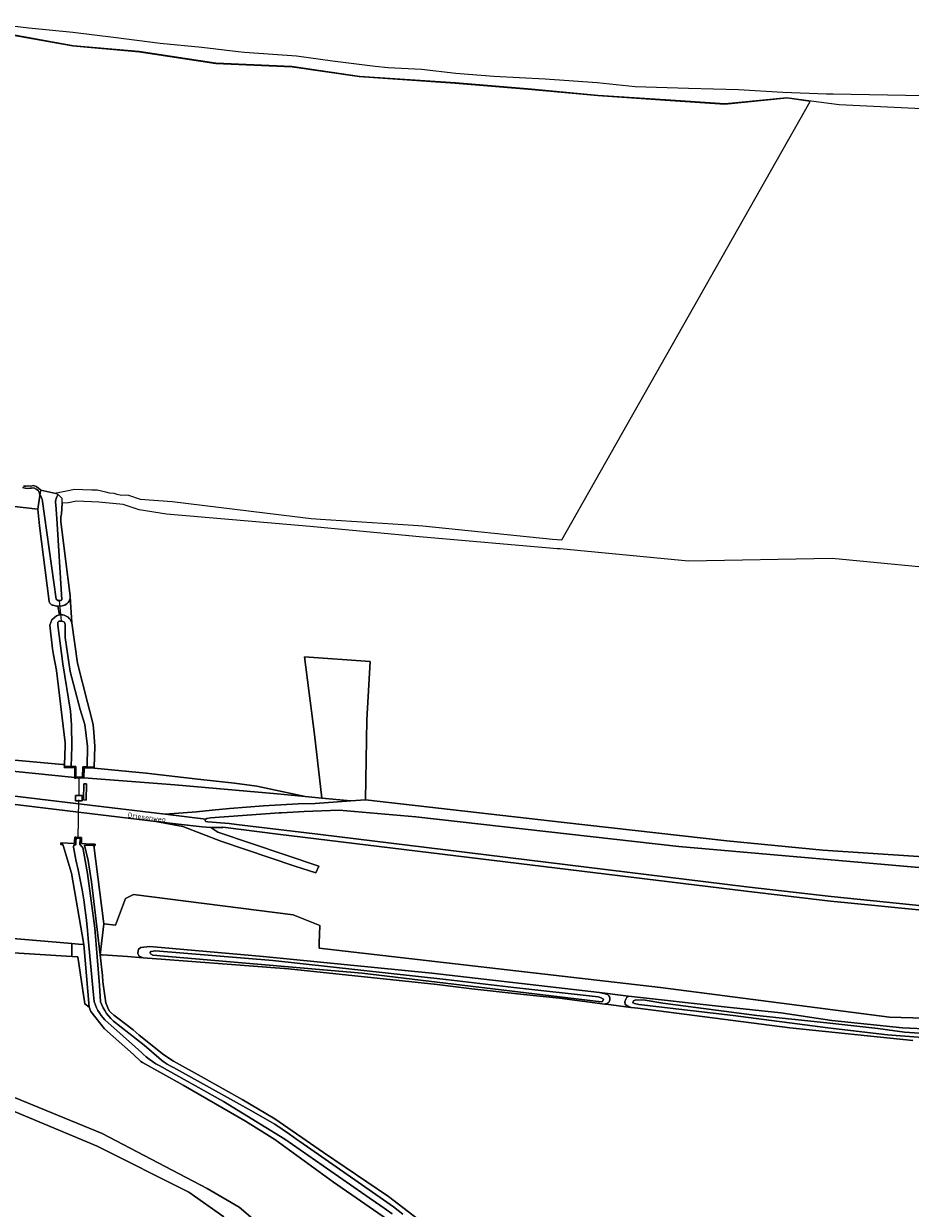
# Model space of a CAD drawing. Header units: metres. Extents: x 178952 to 185583, y 415201 to 419317.
# Tile 96 of 165: x 181389 to 181712, y 417907 to 418339. Entities that reach past the tile are written whole.
import ezdxf
from ezdxf.enums import TextEntityAlignment as Align

# ---------------------------------------------------------------- set-up
doc = ezdxf.new("R2010")
doc.units = ezdxf.units.M
doc.linetypes.add('IE-TERREINAFSCHEIDING', pattern=[10, 8, -2])
for name, color, linetype, lineweight in [('B-XX-GR-BEPLANTING_CULTUUR_BOSPLANTSOEN-GV', 253, 'Continuous', 18), ('B-XX-GR-GRAS-GV', 253, 'Continuous', 13), ('B-XX-IE-TERREINAFSCHEIDING-G', 253, 'IE-TERREINAFSCHEIDING', 18), ('B-XX-KW-KUNSTWERK_DUIKER-G', 252, 'Continuous', 18), ('B-XX-OG-TERREIN_CULTUURSCHEIDING-GV', 253, 'Continuous', 18), ('B-XX-OG-TERREIN_ONBEGROEID-GV', 253, 'Continuous', 18), ('B-XX-OG-TOPOGRAFIE-T18', 253, 'Continuous', 18), ('B-XX-OG-WATER-GV', 253, 'Continuous', 18), ('B-XX-OG-WATER_SLOOT-GV', 253, 'Continuous', 18), ('B-XX-VH-ONVERHARD-GV', 253, 'Continuous', 18), ('B-XX-VH-VERHARDING_ASFALT-GV', 251, 'Continuous', 18), ('B-XX-VH-VERHARDING_GRASBETONSTEEN-GV', 251, 'Continuous', 18)]:
    doc.layers.add(name, color=color, linetype=linetype, lineweight=lineweight)
doc.styles.add('NLCS-ISO-M-T18', font='NLCS-ISO.ttf', dxfattribs={"height": 1.8})

msp = doc.modelspace()

# ---------------------------------------------------------------- linework, layer by layer
at = {"layer": 'B-XX-GR-BEPLANTING_CULTUUR_BOSPLANTSOEN-GV'}
for points in [[(181414.307, 418039.007), (181410.832, 418039.153), (181412.178, 418033.5), (181413.495, 418025.771), (181416.612, 417999.223), (181417.953, 418010.51)], [(181406.265, 418003.273), (181331.767, 418009.646), (181331.35, 418008.038), (181330.105, 418001.812), (181334.108, 418000.902), (181335.137, 418006.085), (181338.166, 418005.83), (181379.179, 418000.274), (181406.257, 417998.52)]]:
    msp.add_lwpolyline(points, close=True, dxfattribs=at)
for points in [[(181862.311, 417971.918), (181704.304, 417976.405), (181620.867, 417987.302), (181496.4, 418001.538), (181496.455, 418003.426), (181496.639, 418009.798), (181486.937, 418013.805), (181428.727, 418021.187), (181425.774, 418019.711), (181422.167, 418010.028), (181417.953, 418010.51), (181416.612, 417999.223), (181417.491, 417999.192), (181426.514, 417998.504), (181432.221, 417998.069), (181430.771, 417998.663), (181430.277, 417999.62), (181430.599, 418001.202), (181431.44, 418001.882), (181434.704, 418002.189), (181476.059, 417998.565), (181537.505, 417992.5), (181598.61, 417985.394), (181609.187, 417984.098), (181644.084, 417980.16), (181664.731, 417978.063), (181683.265, 417975.267), (181709.054, 417972.505), (181719.578, 417972.021)], [(181478.253, 417897.883), (181467.212, 417907.186), (181455.558, 417914.036), (181417.323, 417934.073), (181330.21, 417969.809), (181326.469, 417971.016), (181325.807, 417971.229), (181321.871, 417951.914), (181320.503, 417945.199), (181319.841, 417939.312), (181319.873, 417938.429), (181321.066, 417936.53), (181327.123, 417940.523), (181328.003, 417941.103), (181326.939, 417942.615), (181328.677, 417959.892), (181329.528, 417965.4), (181415.483, 417929.37), (181448.913, 417912.604), (181461.692, 417903.71)]]:
    msp.add_lwpolyline(points, dxfattribs=at)
at = {"layer": 'B-XX-GR-GRAS-GV'}
for points in [[(181723.409, 418312.198), (181683.822, 418312.849), (181681.41, 418312.938), (181665.477, 418313.526), (181649.262, 418314.425), (181631.014, 418314.984), (181611.57, 418315.597), (181597.749, 418316.999), (181578.808, 418318.315), (181560.102, 418319.328), (181546.249, 418320.442), (181533.757, 418321.815), (181521.625, 418322.44), (181516.793, 418323.017), (181501.224, 418324.874), (181488.136, 418326.717), (181469.21, 418328.087), (181466.844, 418328.364), (181453.694, 418329.905), (181438.493, 418331.308), (181421.457, 418333.567), (181406.675, 418335.306), (181390.556, 418336.972), (181377.405, 418338.566)], [(181381.454, 418335.204), (181406.713, 418330.601), (181430.781, 418328.556), (181458.721, 418324.282), (181486.48, 418323.025), (181511.174, 418319.485), (181546.108, 418317.092), (181573.848, 418314.79), (181598.084, 418312.49), (181622.651, 418310.973), (181644.418, 418309.469), (181666.937, 418311.621), (181675.752, 418310.465), (181685.967, 418309.13), (181716.068, 418307.619)], [(181371.412, 418164.215), (181393.874, 418161.619), (181394.62, 418166.582), (181394.54, 418167.39), (181393.94, 418168.401), (181393.224, 418168.952), (181392.463, 418169.345), (181391.587, 418169.299), (181391.114, 418169.273), (181390.176, 418169.193), (181389.271, 418169.221), (181388.288, 418169.467)], [(181717.332, 418015.332), (181689.18, 418018.1), (181682.86, 418018.721), (181652.06, 418022.422), (181481.328, 418043.21), (181461.35, 418045.642), (181461.294, 418045.63), (181456.878, 418045.526), (181459.442, 418043.924), (181496.3, 418031.531), (181495.231, 418029.074), (181487.56, 418031.474), (181460.636, 418040.654), (181446.729, 418045.954), (181436.9, 418047.77), (181409.695, 418051.07), (181407.77, 418051.304), (181282.244, 418066.531)], [(181331.767, 418009.646), (181406.265, 418003.273), (181408.712, 418003.063), (181410.619, 418002.9), (181406.1, 418028.94), (181403.09, 418039.026), (181402.976, 418039.407), (181402.24, 418039.43), (181402.23, 418039.93), (181407.203, 418039.781), (181407.264, 418040.451), (181407.32, 418042.03), (181407.407, 418042.027), (181407.809, 418042.014), (181409.275, 418041.966), (181409.672, 418041.953), (181409.76, 418041.95), (181409.749, 418041.111), (181409.73, 418039.72), (181411.251, 418039.656), (181414.74, 418039.51), (181414.72, 418038.99), (181414.307, 418039.007), (181417.953, 418010.51), (181422.167, 418010.028), (181425.774, 418019.711), (181428.727, 418021.187), (181486.937, 418013.805), (181496.639, 418009.798), (181496.455, 418003.426), (181496.4, 418001.538), (181620.867, 417987.302), (181704.304, 417976.405), (181862.311, 417971.918)], [(181524.493, 417900.531), (181501.65, 417916.298), (181480.275, 417931.872), (181469.618, 417938.542), (181446.854, 417951.638), (181432.016, 417959.941), (181431.465, 417960.249), (181431.392, 417960.318), (181428.715, 417962.842), (181418.175, 417972.138), (181413.141, 417978.536), (181412.593, 417980.082), (181411.056, 417981.315), (181408.41, 417998.38), (181406.257, 417998.52), (181379.179, 418000.274), (181338.166, 418005.83), (181330.21, 417969.809), (181417.323, 417934.073), (181455.558, 417914.036), (181467.212, 417907.186), (181478.253, 417897.883)], [(181461.692, 417903.71), (181448.913, 417912.604), (181415.483, 417929.37), (181329.528, 417965.4), (181328.677, 417959.892), (181326.939, 417942.615), (181328.003, 417941.103), (181338.161, 417926.66), (181341.967, 417921.249), (181358.835, 417906.732)]]:
    msp.add_lwpolyline(points, dxfattribs=at)
at = {"layer": 'B-XX-IE-TERREINAFSCHEIDING-G'}
for points in [[(181406.327, 418075.081), (181406.05, 418067.804)], [(181411.85, 418067.671), (181411.941, 418075.127)], [(181403.552, 418067.861), (181406.05, 418067.804), (181406.61, 418067.791), (181407.78, 418067.764), (181407.777, 418063.959), (181410.115, 418064.107), (181410.23, 418067.708), (181411.48, 418067.679), (181411.85, 418067.671), (181414.412, 418067.612)]]:
    msp.add_lwpolyline(points, dxfattribs=at)
at = {"layer": 'B-XX-KW-KUNSTWERK_DUIKER-G'}
for points in [[(181402.479, 418120.906), (181401.766, 418128.16)], [(181408.925, 418057.171), (181408.993, 418063.827)], [(181408.606, 418041.65), (181408.788, 418055.675)]]:
    msp.add_lwpolyline(points, dxfattribs=at)
at = {"layer": 'B-XX-OG-TERREIN_CULTUURSCHEIDING-GV'}
for points in [[(181333.235, 418074.843), (181402.854, 418068.568), (181403.574, 418068.544), (181403.793, 418075.249), (181403.83, 418076.382), (181400.652, 418102.752), (181399.554, 418108.566), (181399.273, 418110.649), (181398.276, 418119.353), (181399.03, 418121.26), (181400.664, 418122.73), (181401.818, 418123.06), (181401.22, 418126.305), (181400.676, 418126.29), (181399.514, 418126.562), (181399.148, 418126.648), (181398.86, 418126.783), (181398.554, 418127.008), (181398.302, 418127.292), (181398.114, 418127.622), (181398, 418127.984), (181394.466, 418155.519), (181393.874, 418161.619), (181371.412, 418164.215)], [(181731.379, 418139.064), (181683.429, 418143.61), (181631.097, 418142.674), (181584.216, 418147.093), (181583.116, 418147.207), (181532.997, 418151.492), (181493.132, 418155.252), (181440.763, 418159.757), (181430.775, 418161.378), (181424.978, 418163.271), (181416.077, 418164.116), (181408.013, 418164.517), (181405.006, 418163.977), (181402.699, 418163.855), (181402.53, 418159.751), (181402.295, 418158.95), (181402.315, 418157.09), (181403.895, 418144.379), (181405.677, 418129.967), (181405.68, 418129.65), (181406.224, 418120.15), (181408.324, 418105.444), (181412.006, 418091.112), (181413.437, 418085.523), (181414.02, 418083.049), (181414.319, 418080.375), (181414.597, 418075.1), (181414.412, 418067.612), (181414.405, 418067.349), (181414.402, 418067.253), (181433.388, 418065.359), (181452.146, 418063.203), (181465.515, 418061.693), (181473.708, 418060.615), (181491.341, 418056.861), (181497.366, 418056.298), (181494.677, 418079.455), (181491.119, 418107.754), (181515.036, 418106.095), (181513.845, 418084.822), (181513.369, 418055.612), (181585.759, 418047.357), (181645.052, 418040.769), (181680.057, 418037.276), (181777.291, 418030.926)], [(181340.246, 418070.595), (181407.317, 418063.749), (181407.31, 418063.929), (181407.359, 418067.354), (181403.467, 418067.426), (181403.552, 418067.861), (181403.574, 418068.544), (181402.854, 418068.568), (181333.235, 418074.843)], [(181288.61, 418068.701), (181407.771, 418054.337), (181409.794, 418054.093), (181440.33, 418050.412), (181451.697, 418051.235), (181457.437, 418051.873), (181463.681, 418052.489), (181469.931, 418053.025), (181476.188, 418053.481), (181482.45, 418053.858), (181488.717, 418054.155), (181494.986, 418054.371), (181507.942, 418055.31), (181497.366, 418056.298), (181491.341, 418056.861), (181481.162, 418057.812), (181443.789, 418061.096), (181410.603, 418063.652), (181410.1, 418063.627), (181407.777, 418063.511), (181407.326, 418063.488), (181407.317, 418063.749), (181340.246, 418070.595)], [(181715.063, 418031.036), (181627.486, 418038.709), (181531.707, 418049.425), (181503.661, 418051.938), (181490.962, 418051.409), (181482.652, 418050.915), (181481.855, 418050.872), (181456.803, 418049.081), (181455.482, 418048.807), (181455.08, 418048.587), (181454.932, 418048.468), (181454.846, 418048.299), (181454.835, 418048.25), (181454.847, 418048.06), (181454.934, 418047.892), (181455.083, 418047.774), (181455.135, 418047.752), (181455.896, 418047.641), (181463.563, 418046.991), (181466.332, 418046.661), (181496.882, 418043.02), (181535.584, 418038.281), (181652.212, 418024.002), (181683.032, 418020.391), (181717.432, 418016.96)], [(181712.867, 417967.887), (181667.994, 417972.544), (181612.545, 417979.691), (181610.094, 417979.962), (181609.973, 417980.022), (181601.085, 417981.168), (181600.562, 417981.235), (181584.063, 417983.362), (181570.858, 417984.723), (181552.118, 417986.726), (181539.416, 417988.327), (181485.219, 417994.028), (181440.457, 417997.441), (181432.318, 417998.062), (181432.221, 417998.069), (181426.514, 417998.504), (181417.491, 417999.192), (181416.612, 417999.223), (181417, 417995.918), (181417.397, 417991.628), (181417.606, 417989.377), (181418.659, 417981.638), (181419.406, 417979.882), (181419.89, 417978.744), (181420.4, 417978.248), (181421.567, 417977.116), (181422.975, 417976.129), (181428.568, 417971.809), (181430.758, 417969.864), (181439.767, 417962.75), (181443.372, 417960.427), (181454.483, 417954.252), (181468.336, 417946.394), (181480.288, 417939.433), (181497.987, 417927.127), (181521.65, 417911.073), (181532.194, 417903.114)]]:
    msp.add_lwpolyline(points, dxfattribs=at)
for points in [[(181513.845, 418084.822), (181515.036, 418106.095), (181491.119, 418107.754), (181494.677, 418079.455), (181497.366, 418056.298), (181507.942, 418055.31), (181513.369, 418055.612)], [(181452.146, 418063.203), (181433.388, 418065.359), (181414.402, 418067.253), (181410.79, 418067.274), (181410.603, 418063.652), (181443.789, 418061.096), (181481.162, 418057.812), (181491.341, 418056.861), (181473.708, 418060.615), (181465.515, 418061.693)], [(181410.605, 418061.551), (181411.639, 418061.527), (181411.502, 418055.585), (181410.468, 418055.609)], [(181407.574, 418057.261), (181407.773, 418057.258), (181409.895, 418057.231), (181410.064, 418057.229), (181410.039, 418055.303), (181409.833, 418055.306), (181407.772, 418055.332), (181407.549, 418055.335)], [(181410.619, 418002.9), (181408.712, 418003.063), (181406.265, 418003.273), (181406.257, 417998.52), (181408.41, 417998.38), (181411.056, 417981.315), (181412.593, 417980.082)], [(181608.225, 417983.007), (181608.606, 417983.698), (181609.187, 417984.098), (181598.61, 417985.394), (181601.147, 417984.836), (181601.497, 417984.679), (181601.808, 417984.453), (181602.064, 417984.168), (181602.257, 417983.836), (181602.376, 417983.471), (181602.418, 417983.09), (181602.38, 417982.708), (181602.263, 417982.342), (181602.074, 417982.008), (181601.819, 417981.721), (181601.511, 417981.492), (181601.2, 417981.345), (181600.827, 417981.253), (181600.562, 417981.235), (181601.085, 417981.168), (181609.973, 417980.022), (181608.578, 417980.719), (181607.943, 417981.075), (181607.828, 417981.991)]]:
    msp.add_lwpolyline(points, close=True, dxfattribs=at)
at = {"layer": 'B-XX-OG-TERREIN_ONBEGROEID-GV'}
msp.add_lwpolyline([(181405.68, 418129.65), (181405.678, 418129.594), (181405.61, 418129.072), (181405.464, 418128.566), (181405.243, 418128.088), (181404.952, 418127.649), (181404.598, 418127.259), (181404.189, 418126.927), (181403.735, 418126.661), (181403.246, 418126.466), (181402.733, 418126.347), (181401.22, 418126.305), (181401.818, 418123.06), (181402.373, 418123.11), (181402.93, 418123.081), (181403.477, 418122.972), (181404.002, 418122.786), (181404.496, 418122.528), (181404.947, 418122.201), (181405.347, 418121.813), (181405.688, 418121.372), (181405.962, 418120.887), (181406.164, 418120.368), (181406.224, 418120.15)], close=True, dxfattribs=at)
at = {"layer": 'B-XX-OG-WATER-GV', "flags": 128}
for points in [[(181388.61, 418169.993), (181389.439, 418170.003), (181390.612, 418170.088), (181391.524, 418169.965), (181392.208, 418170.203), (181392.624, 418170.164), (181393.274, 418169.894), (181394.17, 418169.289), (181394.916, 418168.552), (181400.425, 418167.307), (181400.649, 418167.589), (181401.099, 418167.579), (181401.86, 418167.787), (181404.276, 418168.345), (181407.281, 418168.841), (181410.261, 418168.772), (181413.544, 418168.703), (181415.561, 418168.672), (181417.049, 418168.285), (181418.526, 418167.968), (181419.817, 418167.515), (181421.581, 418167.473), (181422.657, 418167.031), (181424.432, 418166.67), (181425.765, 418166.798), (181426.883, 418166.656), (181431.206, 418165.282), (181442.826, 418164.387), (181493.456, 418158.254), (181496.848, 418158.023), (181530.774, 418155.788), (181534.161, 418155.49), (181581.521, 418150.719), (181584.87, 418150.423), (181584.906, 418150.421), (181675.399, 418310.18), (181666.993, 418311.368), (181644.34, 418309.158), (181622.579, 418310.587), (181598.015, 418312.244), (181573.94, 418314.518), (181546.016, 418316.752), (181511.037, 418319.244), (181486.581, 418322.689), (181458.724, 418323.937), (181430.781, 418328.193), (181406.679, 418330.356), (181381.369, 418334.917)], [(181526.959, 417904.66), (181523.459, 417907.27), (181519.911, 417909.815), (181489.361, 417931.078), (181488.302, 417931.878), (181485.667, 417933.797), (181482.986, 417935.651), (181480.26, 417937.438), (181470.62, 417942.923), (181443.283, 417958.111), (181442.127, 417958.686), (181441.031, 417959.322), (181439.978, 417960.025), (181438.971, 417960.793), (181438.015, 417961.623), (181432.627, 417966.249), (181421.421, 417975.023), (181421.26, 417975.173), (181420.427, 417976.007), (181419.651, 417976.895), (181418.935, 417977.833), (181418.283, 417978.817), (181417.698, 417979.843), (181417.182, 417980.905), (181416.737, 417981.999), (181416.302, 417987.972), (181414.616, 418008.889), (181412.001, 418028.858), (181410.224, 418038.268), (181409.645, 418038.822), (181409.522, 418039.208), (181409.24, 418039.22), (181409.26, 418041.65), (181407.81, 418041.7), (181407.761, 418040.364), (181407.742, 418039.335), (181407.72, 418039.26), (181407.019, 418039.282), (181406.92, 418038.403), (181406.976, 418037.796), (181407.71, 418033.846), (181408.549, 418030.209), (181409.311, 418026.555), (181409.994, 418022.886), (181410.598, 418019.203), (181411.123, 418015.507), (181411.568, 418011.802), (181411.934, 418008.087), (181412.169, 418005.13), (181414.193, 417984.53), (181414.463, 417982.205), (181414.559, 417981.845), (181414.886, 417980.831), (181415.288, 417979.845), (181415.763, 417978.892), (181416.308, 417977.977), (181416.92, 417977.106), (181417.596, 417976.283), (181418.331, 417975.512), (181431.659, 417963.587), (181432.316, 417962.938), (181433.379, 417961.981), (181434.494, 417961.084), (181435.658, 417960.251), (181436.866, 417959.485), (181438.115, 417958.787), (181461.601, 417945.756), (181483.923, 417932.024), (181514.593, 417910.541), (181516.993, 417908.966), (181520.059, 417906.869), (181523.08, 417904.707)], [(181718.743, 417970.416), (181709.802, 417970.986), (181700.046, 417972.268), (181681.444, 417974.439), (181655.932, 417977.091), (181621.746, 417981.569), (181615.21, 417982.686), (181611.876, 417982.81), (181610.969, 417982.425), (181610.698, 417981.685), (181611.304, 417981.409), (181612.915, 417981.007), (181647.382, 417976.999), (181681.826, 417972.509), (181703.634, 417970.066), (181717.935, 417968.862)]]:
    msp.add_lwpolyline(points, dxfattribs=at)
for points in [[(181400.784, 418158.257), (181400.48, 418163.21), (181400.443, 418163.345), (181400.346, 418163.895), (181400.328, 418164.453), (181400.39, 418165.008), (181400.53, 418165.549), (181400.746, 418166.064), (181401.034, 418166.543), (181401.289, 418166.856), (181400.425, 418167.307), (181394.916, 418168.552), (181394.655, 418166.816), (181394.929, 418166.379), (181395.232, 418165.744), (181395.405, 418165.266), (181400.564, 418128.761), (181401.123, 418128.377), (181402.356, 418128.333), (181402.646, 418128.59)], [(181411.044, 418083.167), (181409.304, 418088.613), (181405.681, 418102.395), (181403.825, 418114.806), (181403.89, 418119.396), (181403.583, 418120.4), (181402.73, 418120.789), (181401.523, 418120.84), (181401.215, 418120.382), (181401.119, 418119.296), (181402.978, 418105.288), (181405.752, 418088.038), (181406.183, 418082.955), (181406.327, 418075.081), (181406.05, 418067.804), (181406.61, 418067.791), (181407.78, 418067.764), (181407.777, 418063.959), (181410.115, 418064.107), (181410.23, 418067.708), (181411.48, 418067.679), (181411.85, 418067.671), (181411.941, 418075.127)], [(181542.642, 417990.164), (181479.54, 417997.117), (181436.729, 418000.607), (181435.056, 418000.438), (181434.856, 417999.998), (181434.9, 417999.512), (181435.756, 417999.056), (181512.109, 417992.446), (181599.21, 417982.001), (181599.746, 417982.156), (181600.042, 417982.951), (181599.157, 417983.488), (181598.116, 417983.829), (181567.378, 417987.267)]]:
    msp.add_lwpolyline(points, close=True, dxfattribs=at)
at = {"layer": 'B-XX-OG-WATER_SLOOT-GV'}
for points in [[(181388.288, 418169.467), (181389.271, 418169.221), (181390.176, 418169.193), (181391.114, 418169.273), (181391.587, 418169.299), (181392.463, 418169.345), (181393.224, 418168.952), (181393.94, 418168.401), (181394.54, 418167.39), (181394.62, 418166.582), (181394.655, 418166.816), (181394.916, 418168.552), (181394.17, 418169.289), (181393.274, 418169.894), (181392.624, 418170.164), (181392.208, 418170.203), (181391.524, 418169.965), (181390.612, 418170.088), (181389.439, 418170.003), (181388.61, 418169.993)], [(181532.194, 417903.114), (181521.65, 417911.073), (181497.987, 417927.127), (181480.288, 417939.433), (181468.336, 417946.394), (181454.483, 417954.252), (181443.372, 417960.427), (181439.767, 417962.75), (181430.758, 417969.864), (181428.568, 417971.809), (181422.975, 417976.129), (181421.567, 417977.116), (181420.4, 417978.248), (181419.89, 417978.744), (181419.406, 417979.882), (181418.659, 417981.638), (181417.606, 417989.377), (181417.397, 417991.628), (181417, 417995.918), (181416.612, 417999.223), (181413.495, 418025.771), (181412.178, 418033.5), (181410.832, 418039.153), (181414.307, 418039.007), (181414.72, 418038.99), (181414.74, 418039.51), (181411.251, 418039.656), (181409.73, 418039.72), (181409.749, 418041.111), (181409.76, 418041.95), (181409.672, 418041.953), (181409.275, 418041.966), (181407.809, 418042.014), (181407.407, 418042.027), (181407.32, 418042.03), (181407.264, 418040.451), (181407.203, 418039.781), (181402.23, 418039.93), (181402.24, 418039.43), (181402.976, 418039.407), (181403.09, 418039.026), (181406.1, 418028.94), (181410.619, 418002.9), (181412.593, 417980.082), (181413.141, 417978.536), (181418.175, 417972.138), (181428.715, 417962.842), (181431.392, 417960.318), (181431.465, 417960.249), (181432.016, 417959.941), (181446.854, 417951.638), (181469.618, 417938.542), (181480.275, 417931.872), (181501.65, 417916.298), (181524.493, 417900.531)], [(181523.08, 417904.707), (181520.059, 417906.869), (181516.993, 417908.966), (181514.593, 417910.541), (181483.923, 417932.024), (181461.601, 417945.756), (181438.115, 417958.787), (181436.866, 417959.485), (181435.658, 417960.251), (181434.494, 417961.084), (181433.379, 417961.981), (181432.316, 417962.938), (181431.659, 417963.587), (181418.331, 417975.512), (181417.596, 417976.283), (181416.92, 417977.106), (181416.308, 417977.977), (181415.763, 417978.892), (181415.288, 417979.845), (181414.886, 417980.831), (181414.559, 417981.845), (181414.463, 417982.205), (181414.193, 417984.53), (181412.169, 418005.13), (181411.934, 418008.087), (181411.568, 418011.802), (181411.123, 418015.507), (181410.598, 418019.203), (181409.994, 418022.886), (181409.311, 418026.555), (181408.549, 418030.209), (181407.71, 418033.846), (181406.976, 418037.796), (181406.92, 418038.403), (181407.019, 418039.282), (181407.72, 418039.26), (181407.742, 418039.335), (181407.761, 418040.364), (181407.81, 418041.7), (181409.26, 418041.65), (181409.24, 418039.22), (181409.522, 418039.208), (181409.645, 418038.822), (181410.224, 418038.268), (181412.001, 418028.858), (181414.616, 418008.889), (181416.302, 417987.972), (181416.737, 417981.999), (181417.182, 417980.905), (181417.698, 417979.843), (181418.283, 417978.817), (181418.935, 417977.833), (181419.651, 417976.895), (181420.427, 417976.007), (181421.26, 417975.173), (181421.421, 417975.023), (181432.627, 417966.249), (181438.015, 417961.623), (181438.971, 417960.793), (181439.978, 417960.025), (181441.031, 417959.322), (181442.127, 417958.686), (181443.283, 417958.111), (181470.62, 417942.923), (181480.26, 417937.438), (181482.986, 417935.651), (181485.667, 417933.797), (181488.302, 417931.878), (181489.361, 417931.078), (181519.911, 417909.815), (181523.459, 417907.27), (181526.959, 417904.66)], [(181719.578, 417972.021), (181709.054, 417972.505), (181683.265, 417975.267), (181664.731, 417978.063), (181644.084, 417980.16), (181609.187, 417984.098), (181608.606, 417983.698), (181608.225, 417983.007), (181607.828, 417981.991), (181607.943, 417981.075), (181608.578, 417980.719), (181609.973, 417980.022), (181610.094, 417979.962), (181612.545, 417979.691), (181667.994, 417972.544), (181712.867, 417967.887)], [(181717.935, 417968.862), (181703.634, 417970.066), (181681.826, 417972.509), (181647.382, 417976.999), (181612.915, 417981.007), (181611.304, 417981.409), (181610.698, 417981.685), (181610.969, 417982.425), (181611.876, 417982.81), (181615.21, 417982.686), (181621.746, 417981.569), (181655.932, 417977.091), (181681.444, 417974.439), (181700.046, 417972.268), (181709.802, 417970.986), (181718.743, 417970.416)]]:
    msp.add_lwpolyline(points, dxfattribs=at)
for points in [[(181393.874, 418161.619), (181394.466, 418155.519), (181398, 418127.984), (181398.114, 418127.622), (181398.302, 418127.292), (181398.554, 418127.008), (181398.86, 418126.783), (181399.148, 418126.648), (181399.514, 418126.562), (181400.676, 418126.29), (181401.22, 418126.305), (181402.733, 418126.347), (181403.246, 418126.466), (181403.735, 418126.661), (181404.189, 418126.927), (181404.598, 418127.259), (181404.952, 418127.649), (181405.243, 418128.088), (181405.464, 418128.566), (181405.61, 418129.072), (181405.678, 418129.594), (181405.68, 418129.65), (181405.677, 418129.967), (181403.895, 418144.379), (181402.315, 418157.09), (181402.295, 418158.95), (181402.53, 418159.751), (181402.699, 418163.855), (181402.701, 418165.517), (181401.499, 418166.746), (181401.289, 418166.856), (181401.034, 418166.543), (181400.746, 418166.064), (181400.53, 418165.549), (181400.39, 418165.008), (181400.328, 418164.453), (181400.346, 418163.895), (181400.443, 418163.345), (181400.48, 418163.21), (181400.784, 418158.257), (181402.646, 418128.59), (181402.356, 418128.333), (181401.123, 418128.377), (181400.564, 418128.761), (181395.405, 418165.266), (181395.232, 418165.744), (181394.929, 418166.379), (181394.655, 418166.816), (181394.62, 418166.582)], [(181405.347, 418121.813), (181404.947, 418122.201), (181404.496, 418122.528), (181404.002, 418122.786), (181403.477, 418122.972), (181402.93, 418123.081), (181402.373, 418123.11), (181401.818, 418123.06), (181400.664, 418122.73), (181399.03, 418121.26), (181398.276, 418119.353), (181399.273, 418110.649), (181399.554, 418108.566), (181400.652, 418102.752), (181403.83, 418076.382), (181403.793, 418075.249), (181403.574, 418068.544), (181403.552, 418067.861), (181406.05, 418067.804), (181406.327, 418075.081), (181406.183, 418082.955), (181405.752, 418088.038), (181402.978, 418105.288), (181401.119, 418119.296), (181401.215, 418120.382), (181401.523, 418120.84), (181402.73, 418120.789), (181403.583, 418120.4), (181403.89, 418119.396), (181403.825, 418114.806), (181405.681, 418102.395), (181409.304, 418088.613), (181411.044, 418083.167), (181411.941, 418075.127), (181411.85, 418067.671), (181414.412, 418067.612), (181414.597, 418075.1), (181414.319, 418080.375), (181414.02, 418083.049), (181413.437, 418085.523), (181412.006, 418091.112), (181408.324, 418105.444), (181406.224, 418120.15), (181406.164, 418120.368), (181405.962, 418120.887), (181405.688, 418121.372)], [(181410.79, 418067.274), (181414.402, 418067.253), (181414.405, 418067.349), (181414.412, 418067.612), (181411.85, 418067.671), (181411.48, 418067.679), (181410.23, 418067.708), (181410.115, 418064.107), (181407.777, 418063.959), (181407.78, 418067.764), (181406.61, 418067.791), (181406.05, 418067.804), (181403.552, 418067.861), (181403.467, 418067.426), (181407.359, 418067.354), (181407.31, 418063.929), (181407.317, 418063.749), (181407.326, 418063.488), (181407.777, 418063.511), (181410.1, 418063.627), (181410.603, 418063.652)], [(181537.505, 417992.5), (181476.059, 417998.565), (181434.704, 418002.189), (181431.44, 418001.882), (181430.599, 418001.202), (181430.277, 417999.62), (181430.771, 417998.663), (181432.221, 417998.069), (181432.318, 417998.062), (181440.457, 417997.441), (181485.219, 417994.028), (181539.416, 417988.327), (181552.118, 417986.726), (181570.858, 417984.723), (181584.063, 417983.362), (181600.562, 417981.235), (181600.827, 417981.253), (181601.2, 417981.345), (181601.511, 417981.492), (181601.819, 417981.721), (181602.074, 417982.008), (181602.263, 417982.342), (181602.38, 417982.708), (181602.418, 417983.09), (181602.376, 417983.471), (181602.257, 417983.836), (181602.064, 417984.168), (181601.808, 417984.453), (181601.497, 417984.679), (181601.147, 417984.836), (181598.61, 417985.394)], [(181435.756, 417999.056), (181434.9, 417999.512), (181434.856, 417999.998), (181435.056, 418000.438), (181436.729, 418000.607), (181479.54, 417997.117), (181542.642, 417990.164), (181567.378, 417987.267), (181598.116, 417983.829), (181599.157, 417983.488), (181600.042, 417982.951), (181599.746, 417982.156), (181599.21, 417982.001), (181512.109, 417992.446)]]:
    msp.add_lwpolyline(points, close=True, dxfattribs=at)
at = {"layer": 'B-XX-VH-ONVERHARD-GV'}
for points in [[(181410.064, 418057.229), (181409.895, 418057.231), (181407.773, 418057.258), (181407.574, 418057.261), (181407.549, 418055.335), (181407.772, 418055.332), (181409.833, 418055.306), (181410.039, 418055.303)], [(181459.442, 418043.924), (181456.878, 418045.526), (181453.725, 418045.88), (181445.146, 418046.844), (181436.9, 418047.77), (181446.729, 418045.954), (181460.636, 418040.654), (181487.56, 418031.474), (181495.231, 418029.074), (181496.3, 418031.531)]]:
    msp.add_lwpolyline(points, close=True, dxfattribs=at)
at = {"layer": 'B-XX-VH-VERHARDING_ASFALT-GV'}
for points in [[(181241.781, 418074.631), (181242.545, 418074.447), (181249.055, 418072.875), (181254.092, 418071.66), (181260.73, 418070.289), (181263.024, 418069.815), (181267.348, 418068.922), (181268.481, 418068.74), (181275.823, 418067.562), (181282.244, 418066.531), (181407.77, 418051.304), (181409.695, 418051.07), (181436.9, 418047.77), (181445.146, 418046.844), (181453.725, 418045.88), (181456.878, 418045.526), (181461.294, 418045.63), (181461.35, 418045.642), (181481.328, 418043.21), (181652.06, 418022.422), (181682.86, 418018.721), (181689.18, 418018.1), (181717.332, 418015.332)], [(181496.882, 418043.02), (181466.332, 418046.661), (181463.563, 418046.991), (181455.896, 418047.641), (181455.135, 418047.752), (181455.083, 418047.774), (181454.934, 418047.892), (181454.847, 418048.06), (181454.835, 418048.25), (181454.846, 418048.299), (181454.932, 418048.468), (181455.08, 418048.587), (181440.33, 418050.412), (181409.794, 418054.093), (181407.771, 418054.337), (181288.61, 418068.701)], [(181717.432, 418016.96), (181683.032, 418020.391), (181652.212, 418024.002), (181535.584, 418038.281), (181496.882, 418043.02)]]:
    msp.add_lwpolyline(points, dxfattribs=at)
at = {"layer": 'B-XX-VH-VERHARDING_GRASBETONSTEEN-GV'}
msp.add_lwpolyline([(181411.639, 418061.527), (181410.605, 418061.551), (181410.468, 418055.609), (181411.502, 418055.585)], close=True, dxfattribs=at)
msp.add_lwpolyline([(181777.291, 418030.926), (181680.057, 418037.276), (181645.052, 418040.769), (181585.759, 418047.357), (181513.369, 418055.612), (181507.942, 418055.31), (181494.986, 418054.371), (181488.717, 418054.155), (181482.45, 418053.858), (181476.188, 418053.481), (181469.931, 418053.025), (181463.681, 418052.489), (181457.437, 418051.873), (181451.697, 418051.235), (181440.33, 418050.412), (181455.08, 418048.587), (181455.482, 418048.807), (181456.803, 418049.081), (181481.855, 418050.872), (181482.652, 418050.915), (181490.962, 418051.409), (181503.661, 418051.938), (181531.707, 418049.425), (181627.486, 418038.709), (181715.063, 418031.036)], dxfattribs=at)

# ---------------------------------------------------------------- texts
at = {"layer": 'B-XX-OG-TOPOGRAFIE-T18', "style": 'NLCS-ISO-M-T18'}
msp.add_text('Driesenweg', height=1.8, rotation=352.8, dxfattribs=at).set_placement((181433.614, 418049.307), align=Align.MIDDLE_CENTER)

doc.saveas('drawing.dxf')
